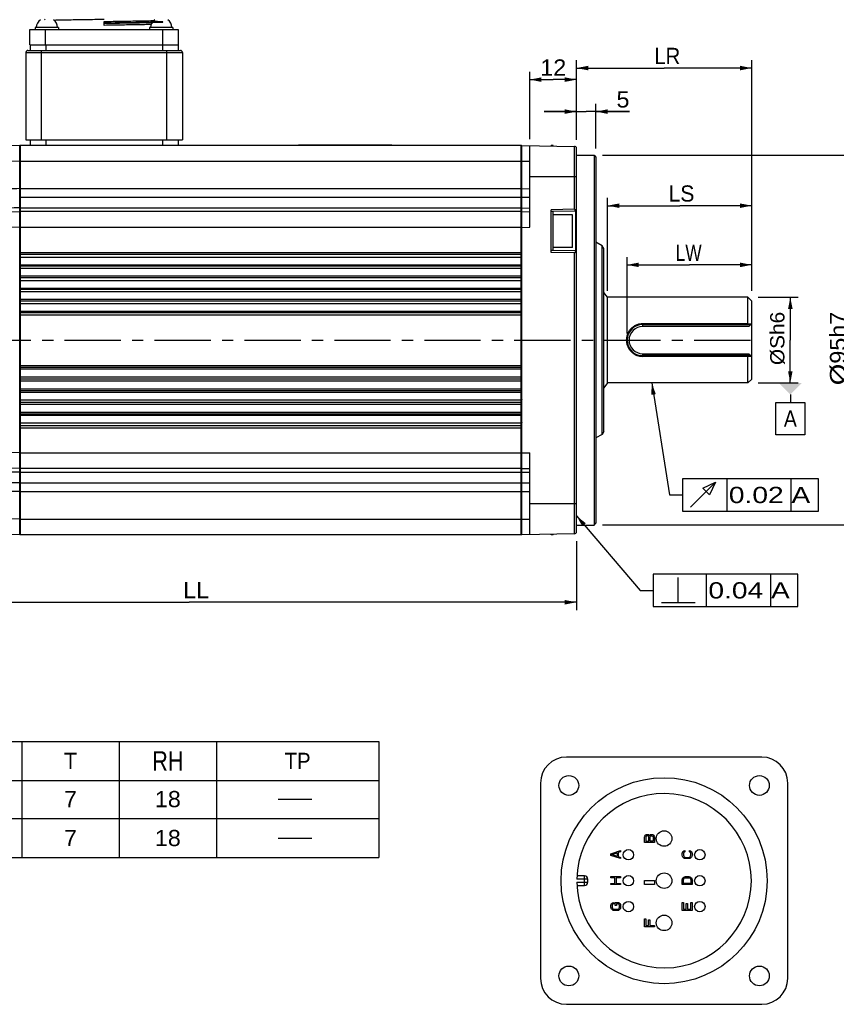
# Model space of a CAD drawing. Extents: x -86 to 544, y -113 to 333.
# Tile 16 of 26: x 168 to 294, y 101 to 253. Entities that reach past the tile are written whole.
import ezdxf
from ezdxf.enums import TextEntityAlignment as Align

# ---------------------------------------------------------------- set-up
doc = ezdxf.new("R2010")
doc.units = 0
doc.header["$LTSCALE"] = 23.1
doc.header["$MEASUREMENT"] = 0
doc.linetypes.add('CENTER', pattern=[0.6, 0.375, -0.075, 0.075, -0.075])
doc.layers.get('0').update_dxf_attribs({"linetype": 'CONTINUOUS'})
doc.layers.add('8_ALL_NOTES_BALLOONS_SYMBOLS_GT', color=7, linetype='CONTINUOUS')
doc.layers.add('DEFAULT_1', color=7, linetype='CENTER')
doc.styles.add('TEXTSTYLE_0', font='txt', dxfattribs={"width": 0.8})
doc.dimstyles.new('DIMSTYLE_3', dxfattribs={"dimtxt": 2.5, "dimasz": 0.18, "dimexe": 0.18, "dimexo": 0.0625, "dimgap": 0.09, "dimtad": 0, "dimtih": 1, "dimtoh": 1, "dimdec": 4, "dimlfac": 1.666667, "dimzin": 0, "dimdsep": 46, "dimtxsty": 'Standard', "dimcen": 0.09, "dimadec": 0, "dimazin": 0, "dimtp": 1e-05, "dimtm": 1e-05, "dimtfac": 1, "dimtdec": 4, "dimtofl": 0, "dimtmove": 0, "dimatfit": 0, "dimfxl": 0, "dimtolj": 1, "dimtzin": 0, "dimarcsym": 0})
doc.dimstyles.new('DIMSTYLE_5', dxfattribs={"dimtxt": 2.5, "dimasz": 0.18, "dimexe": 0.18, "dimexo": 0.0625, "dimgap": 0.09, "dimtad": 0, "dimtih": 1, "dimtoh": 1, "dimdec": 4, "dimlfac": 1.666667, "dimzin": 0, "dimdsep": 46, "dimtxsty": 'Standard', "dimcen": 0.09, "dimadec": 0, "dimazin": 0, "dimtp": 0.01, "dimtm": 0.01, "dimtfac": 1, "dimtdec": 4, "dimtofl": 0, "dimtmove": 0, "dimatfit": 0, "dimfxl": 0, "dimtolj": 1, "dimtzin": 0, "dimarcsym": 0})
doc.dimstyles.new('DIMSTYLE_8', dxfattribs={"dimtxt": 0.001, "dimasz": 0.18, "dimexe": 0.18, "dimexo": 0.0625, "dimgap": 0.09, "dimtad": 0, "dimtih": 1, "dimtoh": 1, "dimdec": 4, "dimlfac": 1.666667, "dimzin": 0, "dimdsep": 46, "dimtxsty": 'Standard', "dimcen": 0.09, "dimadec": 0, "dimazin": 0, "dimtp": 0.01, "dimtm": 0.01, "dimtfac": 1, "dimtdec": 4, "dimtofl": 0, "dimtmove": 0, "dimatfit": 0, "dimfxl": 0, "dimtolj": 1, "dimtzin": 0, "dimarcsym": 0})

# ---------------------------------------------------------------- blocks, each defined once
blk = doc.blocks.new('*D2')
at = {"color": 7, "linetype": 'Continuous'}
for p, q in [((253.96, 234.58), (253.96, 239.99)), ((256.96, 233.08), (256.96, 239.99)), ((253.96, 238.79), (248.96, 238.79)), ((248.96, 238.79), (255.46, 238.79)), ((262.12, 238.79), (255.46, 238.79)), ((256.96, 238.79), (262.12, 238.79))]:
    blk.add_line(p, q, dxfattribs=at)
for points in [[(252.16, 238.44), (253.96, 238.79), (252.16, 239.14)], [(258.76, 239.14), (256.96, 238.79), (258.76, 238.44)]]:
    blk.add_solid(points, dxfattribs=at)
at = {"color": 7, "linetype": 'Continuous', "style": 'TEXTSTYLE_0', "width": 1.2}
blk.add_text('5', height=2.5, dxfattribs=at).set_placement((260.12, 239.42), (262.12, 239.42), align=Align.FIT)
blk = doc.blocks.new('*D3')
at = {"color": 7, "linetype": 'Continuous'}
for p, q in [((253.96, 234.43), (253.96, 246.7)), ((280.96, 211.18), (280.96, 246.7)), ((253.96, 245.5), (267.46, 245.5)), ((280.96, 245.5), (267.46, 245.5))]:
    blk.add_line(p, q, dxfattribs=at)
for points in [[(255.76, 245.85), (253.96, 245.5), (255.76, 245.15)], [(279.16, 245.15), (280.96, 245.5), (279.16, 245.85)]]:
    blk.add_solid(points, dxfattribs=at)
at = {"color": 7, "linetype": 'Continuous', "style": 'TEXTSTYLE_0', "width": 0.96}
blk.add_text('LR', height=2.5, dxfattribs=at).set_placement((265.95, 246.12), (269.95, 246.12), align=Align.FIT)
blk = doc.blocks.new('*D4')
at = {"color": 7, "linetype": 'Continuous'}
for p, q in [((134.56, 179.31), (134.56, 161.97)), ((253.96, 172.58), (253.96, 161.97)), ((134.56, 163.17), (194.26, 163.17)), ((253.96, 163.17), (194.26, 163.17))]:
    blk.add_line(p, q, dxfattribs=at)
for points in [[(136.36, 163.52), (134.56, 163.17), (136.36, 162.82)], [(252.16, 162.82), (253.96, 163.17), (252.16, 163.52)]]:
    blk.add_solid(points, dxfattribs=at)
at = {"color": 7, "linetype": 'Continuous', "style": 'TEXTSTYLE_0', "width": 0.96}
blk.add_text('LL', height=2.5, dxfattribs=at).set_placement((193.34, 163.8), (197.34, 163.8), align=Align.FIT)
blk = doc.blocks.new('*D5')
at = {"color": 7, "linetype": 'Continuous'}
for p, q in [((261.76, 204.58), (261.76, 216.37)), ((280.96, 211.18), (280.96, 216.37)), ((261.76, 215.17), (271.36, 215.17)), ((280.96, 215.17), (271.36, 215.17))]:
    blk.add_line(p, q, dxfattribs=at)
for points in [[(263.56, 215.52), (261.76, 215.17), (263.56, 214.82)], [(279.16, 214.82), (280.96, 215.17), (279.16, 215.52)]]:
    blk.add_solid(points, dxfattribs=at)
at = {"color": 7, "linetype": 'Continuous', "style": 'TEXTSTYLE_0', "width": 0.8}
blk.add_text('LW', height=2.5, dxfattribs=at).set_placement((269.25, 215.79), (273.25, 215.79), align=Align.FIT)
blk = doc.blocks.new('*D6')
at = {"color": 7, "linetype": 'Continuous'}
for p, q in [((257.96, 232.08), (297.33, 232.08)), ((296.13, 232.08), (296.13, 203.58)), ((296.13, 175.08), (296.13, 203.58)), ((257.96, 175.08), (297.33, 175.08))]:
    blk.add_line(p, q, dxfattribs=at)
for points in [[(296.48, 230.28), (296.13, 232.08), (295.78, 230.28)], [(295.78, 176.88), (296.13, 175.08), (296.48, 176.88)]]:
    blk.add_solid(points, dxfattribs=at)
at = {"color": 7, "linetype": 'Continuous', "style": 'TEXTSTYLE_0'}
for s, width, p, p2 in [('h7', 0.96, (295.51, 203.94), (295.51, 207.94)), ('95', 0.96, (295.51, 199.94), (295.51, 203.94)), ('%%c', 2, (295.51, 196.61), (295.51, 199.94))]:
    blk.add_text(s, height=2.5, rotation=90, dxfattribs=dict(at, width=width)).set_placement(p, p2, align=Align.FIT)
blk = doc.blocks.new('*D12')
at = {"color": 7, "linetype": 'Continuous'}
for p, q in [((246.76, 234.56), (246.76, 244.92)), ((253.96, 234.43), (253.96, 244.92)), ((246.76, 243.72), (250.36, 243.72)), ((253.96, 243.72), (250.36, 243.72))]:
    blk.add_line(p, q, dxfattribs=at)
for points in [[(248.56, 244.07), (246.76, 243.72), (248.56, 243.37)], [(252.16, 243.37), (253.96, 243.72), (252.16, 244.07)]]:
    blk.add_solid(points, dxfattribs=at)
at = {"color": 7, "linetype": 'Continuous', "style": 'TEXTSTYLE_0', "width": 1.2}
blk.add_text('12', height=2.5, dxfattribs=at).set_placement((248.38, 244.34), (252.38, 244.34), align=Align.FIT)
blk = doc.blocks.new('*D13')
at = {"color": 7, "linetype": 'Continuous'}
for p, q in [((258.76, 211.18), (258.76, 225.49)), ((280.96, 211.18), (280.96, 225.49)), ((258.76, 224.29), (269.86, 224.29)), ((280.96, 224.29), (269.86, 224.29))]:
    blk.add_line(p, q, dxfattribs=at)
for points in [[(260.56, 224.64), (258.76, 224.29), (260.56, 223.94)], [(279.16, 223.94), (280.96, 224.29), (279.16, 224.64)]]:
    blk.add_solid(points, dxfattribs=at)
at = {"color": 7, "linetype": 'Continuous', "style": 'TEXTSTYLE_0', "width": 0.96}
blk.add_text('LS', height=2.5, dxfattribs=at).set_placement((268.13, 224.92), (272.13, 224.92), align=Align.FIT)
blk = doc.blocks.new('*D19')
at = {"color": 7, "linetype": 'Continuous'}
for p, q in [((281.96, 210.18), (288.11, 210.18)), ((286.91, 210.18), (286.91, 203.58)), ((286.91, 196.98), (286.91, 203.58)), ((281.96, 196.98), (288.11, 196.98))]:
    blk.add_line(p, q, dxfattribs=at)
for points in [[(287.26, 208.38), (286.91, 210.18), (286.56, 208.38)], [(286.56, 198.78), (286.91, 196.98), (287.26, 198.78)]]:
    blk.add_solid(points, dxfattribs=at)
at = {"color": 7, "linetype": 'Continuous', "style": 'TEXTSTYLE_0'}
for s, width in [('%%c', 2), ('22', 0.96)]:
    blk.add_text(s, height=0.001, rotation=90, dxfattribs=dict(at, width=width)).set_placement((286.91, 209.15), (286.91, 209.15), align=Align.FIT)

msp = doc.modelspace()

# ---------------------------------------------------------------- linework, layer by layer
at = {"color": 7, "linetype": 'Continuous'}
for p, q in [((181.167018, 252.08614), (181.167018, 252.68614)), ((169.737018, 249.05614), (169.737018, 251.45614)), ((169.737018, 251.45614), (192.597018, 251.45614)), ((170.559018, 251.75614), (170.559018, 251.45614)), ((174.159018, 251.75614), (170.559018, 251.75614)), ((172.137018, 249.05614), (172.137018, 251.45614)), ((174.159018, 251.75614), (174.159018, 251.45614)), ((188.175018, 251.75614), (188.175018, 251.45614)), ((191.775018, 251.75614), (188.175018, 251.75614)), ((190.197018, 249.05614), (190.197018, 251.45614)), ((191.775018, 251.75614), (191.775018, 251.45614)), ((192.597018, 251.45614), (192.597018, 249.05614)), ((169.737018, 249.05614), (192.597018, 249.05614)), ((169.767018, 249.05614), (169.767018, 248.21614)), ((172.167018, 249.05614), (172.167018, 248.21614)), ((190.167018, 249.05614), (190.167018, 248.21614)), ((192.567018, 249.05614), (192.567018, 248.21614)), ((169.107018, 247.91614), (169.107018, 234.41614)), ((169.107018, 247.91614), (193.227018, 247.91614)), ((169.407018, 248.21614), (192.927018, 248.21614)), ((171.507018, 234.41614), (171.507018, 248.21614)), ((190.827018, 234.41614), (190.827018, 248.21614)), ((193.227018, 247.91614), (193.227018, 234.41614)), ((169.107018, 234.41614), (193.227018, 234.41614)), ((169.767018, 234.41614), (169.767018, 233.57614)), ((172.167018, 234.41614), (172.167018, 233.57614)), ((190.167018, 234.41614), (190.167018, 233.57614)), ((192.567018, 234.41614), (192.567018, 233.57614)), ((168.159018, 233.57614), (163.053782, 233.487027)), ((168.159018, 173.57614), (168.159018, 233.57614)), ((168.279018, 173.57614), (168.279018, 233.57614)), ((245.439018, 233.57614), (168.279018, 233.57614)), ((211.119018, 233.63614), (211.119018, 233.57614)), ((225.519018, 233.63614), (211.119018, 233.63614)), ((225.519018, 233.63614), (225.519018, 233.57614)), ((245.439018, 173.57614), (245.439018, 233.57614)), ((245.559018, 233.57614), (253.664253, 233.434662)), ((245.559018, 173.57614), (245.559018, 233.57614)), ((246.759018, 220.975043), (246.759018, 233.555194)), ((250.359018, 233.57614), (250.059018, 233.57614)), ((250.059018, 233.497592), (250.059018, 233.57614)), ((250.359018, 233.492355), (250.359018, 233.57614)), ((253.664253, 223.739024), (253.664253, 233.434662)), ((253.959018, 174.017571), (253.959018, 233.134708)), ((168.159018, 231.176505), (163.053782, 231.087393)), ((168.159018, 231.17614), (245.559018, 231.17614)), ((245.559018, 231.175043), (246.759018, 231.154097)), ((253.959018, 232.07614), (256.659018, 232.07614)), ((256.659018, 232.07614), (256.959018, 231.77614)), ((256.659018, 232.07614), (256.659018, 175.07614)), ((256.959018, 231.775809), (256.959018, 175.37647)), ((246.759018, 228.77614), (253.959018, 228.77614)), ((168.159018, 226.91452), (245.559018, 226.91452)), ((245.559018, 226.905244), (246.759018, 226.9144)), ((168.279018, 225.59348), (245.439018, 225.59348)), ((245.559018, 225.584048), (246.759018, 225.593556)), ((163.053782, 223.287027), (168.159018, 223.37614)), ((168.219018, 223.942578), (168.279018, 223.953498)), ((168.279018, 223.953498), (245.439018, 223.953498)), ((245.439018, 223.37614), (168.279018, 223.37614)), ((245.499018, 223.942578), (245.439018, 223.953498)), ((245.559018, 223.93285), (246.759018, 223.953415)), ((245.559018, 223.355194), (246.759018, 223.37614)), ((253.664253, 223.739024), (250.059018, 223.676094)), ((250.059018, 217.076185), (250.059018, 223.676094)), ((253.841112, 223.442156), (250.059018, 223.37614)), ((250.359018, 223.37614), (250.059018, 223.37614)), ((250.359018, 217.37614), (250.359018, 223.37614)), ((253.841112, 217.310123), (253.841112, 223.442156)), ((253.359018, 222.89614), (250.359018, 222.89614)), ((253.359018, 217.856184), (253.359018, 222.896096)), ((168.159018, 220.976505), (166.353782, 220.944995)), ((168.159018, 220.97614), (245.559018, 220.97614)), ((245.559018, 220.954097), (246.759018, 220.975043)), ((257.898545, 218.124981), (256.959018, 218.661854)), ((168.159018, 217.07614), (245.559018, 217.07614)), ((250.359018, 217.37614), (250.059018, 217.37614)), ((253.841112, 217.310123), (250.059018, 217.37614)), ((253.664253, 217.013256), (250.059018, 217.076185)), ((253.359018, 217.85614), (250.359018, 217.85614)), ((253.664253, 173.717617), (253.664253, 217.013256)), ((258.159018, 217.67614), (257.898545, 218.124981)), ((257.898545, 189.027298), (257.898545, 218.124981)), ((258.159018, 189.476524), (258.159018, 217.675755)), ((245.439018, 216.77614), (168.279018, 216.77614)), ((168.279018, 216.34714), (245.439018, 216.34714)), ((168.159018, 214.67614), (245.559018, 214.67614)), ((168.279018, 215.15914), (245.439018, 215.15914)), ((245.439018, 214.97614), (168.279018, 214.97614)), ((168.159018, 213.47614), (245.559018, 213.47614)), ((245.439018, 213.17614), (168.279018, 213.17614)), ((168.279018, 212.78314), (245.439018, 212.78314)), ((168.159018, 211.07614), (245.559018, 211.07614)), ((168.279018, 211.59514), (245.439018, 211.59514)), ((245.439018, 211.37614), (168.279018, 211.37614)), ((168.159018, 209.87614), (245.559018, 209.87614)), ((245.439018, 209.57614), (168.279018, 209.57614)), ((258.759018, 210.17614), (258.159018, 210.92614)), ((280.359018, 210.17614), (258.759018, 210.17614)), ((258.759018, 196.97614), (258.759018, 210.17614)), ((280.959018, 209.57614), (280.359018, 210.17614)), ((280.359018, 206.087116), (280.359018, 210.17614)), ((280.959018, 197.576149), (280.959018, 209.576131)), ((168.279018, 209.21914), (245.439018, 209.21914)), ((168.279018, 208.03114), (245.439018, 208.03114)), ((168.159018, 207.47614), (245.559018, 207.47614)), ((245.439018, 207.77614), (168.279018, 207.77614)), ((280.359018, 206.087116), (264.159018, 206.087116)), ((264.159018, 205.67614), (264.159018, 206.087116)), ((264.159018, 205.97614), (280.839018, 205.97614)), ((280.539018, 205.67614), (264.159018, 205.67614)), ((280.30671, 205.97614), (280.359018, 206.087116)), ((280.539018, 205.67614), (280.959018, 206.09614)), ((264.159018, 201.47614), (280.539018, 201.47614)), ((264.159018, 201.065164), (264.159018, 201.47614)), ((280.839018, 201.17614), (264.159018, 201.17614)), ((280.359018, 201.065164), (264.159018, 201.065164)), ((280.30671, 201.17614), (280.359018, 201.065164)), ((280.359018, 196.97614), (280.359018, 201.065164)), ((280.539018, 201.47614), (280.959018, 201.05614)), ((168.159018, 199.67614), (245.559018, 199.67614)), ((245.439018, 199.37614), (168.279018, 199.37614)), ((168.279018, 199.12114), (245.439018, 199.12114)), ((168.159018, 197.27614), (245.559018, 197.27614)), ((168.279018, 197.93314), (245.439018, 197.93314)), ((245.439018, 197.57614), (168.279018, 197.57614)), ((280.959018, 197.57614), (280.359018, 196.97614)), ((168.159018, 196.07614), (245.559018, 196.07614)), ((245.439018, 195.77614), (168.279018, 195.77614)), ((258.759018, 196.97614), (258.159018, 196.22614)), ((280.359018, 196.97614), (258.759018, 196.97614)), ((168.279018, 195.55714), (245.439018, 195.55714)), ((168.279018, 194.36914), (245.439018, 194.36914)), ((286.912632, 195.17614), (286.912632, 193.97614)), ((168.159018, 193.67614), (245.559018, 193.67614)), ((245.439018, 193.97614), (168.279018, 193.97614)), ((284.662632, 193.97614), (289.162632, 193.97614)), ((284.662632, 188.97614), (284.662632, 193.97614)), ((289.162632, 193.97614), (289.162632, 188.97614)), ((168.159018, 192.47614), (245.559018, 192.47614)), ((245.439018, 192.17614), (168.279018, 192.17614)), ((168.279018, 191.99314), (245.439018, 191.99314)), ((168.159018, 190.07614), (245.559018, 190.07614)), ((168.279018, 190.80514), (245.439018, 190.80514)), ((245.439018, 190.37614), (168.279018, 190.37614)), ((257.898545, 189.027298), (256.959018, 188.490425)), ((258.159018, 189.47614), (257.898545, 189.027298)), ((289.162632, 188.97614), (284.662632, 188.97614)), ((168.159018, 186.175774), (163.053782, 186.264886)), ((168.159018, 186.17614), (245.559018, 186.17614)), ((245.559018, 186.198182), (246.759018, 186.177236)), ((246.759018, 173.597086), (246.759018, 186.177236)), ((168.159018, 183.77614), (163.053782, 183.865252)), ((245.439018, 183.77614), (168.279018, 183.77614)), ((245.559018, 183.797086), (246.759018, 183.77614)), ((168.279018, 183.198781), (245.439018, 183.198781)), ((245.559018, 183.21943), (246.759018, 183.198864)), ((168.219018, 181.570599), (168.279018, 181.5588)), ((168.279018, 181.5588), (245.439018, 181.5588)), ((245.499018, 181.570599), (245.439018, 181.5588)), ((245.559018, 181.568231), (246.759018, 181.558723)), ((168.159018, 180.237759), (245.559018, 180.237759)), ((245.559018, 180.247035), (246.759018, 180.237879)), ((246.759018, 178.37614), (253.959018, 178.37614)), ((168.159018, 175.975774), (166.353782, 176.007285)), ((168.159018, 175.97614), (245.559018, 175.97614)), ((245.559018, 175.977236), (246.759018, 175.998182)), ((253.959018, 175.07614), (256.659018, 175.07614)), ((256.659018, 175.07614), (256.959018, 175.37614)), ((168.159018, 173.57614), (163.053782, 173.665252)), ((245.439018, 173.57614), (168.279018, 173.57614)), ((253.664253, 173.717617), (245.559018, 173.57614)), ((250.059018, 173.57614), (250.059018, 173.654687)), ((250.359018, 173.57614), (250.059018, 173.57614)), ((250.359018, 173.57614), (250.359018, 173.659924)), ((18.487863, 141.716957), (223.487863, 141.716957)), ((168.487863, 141.716957), (168.487863, 123.83501)), ((183.487863, 141.716957), (183.487863, 123.83501)), ((198.487863, 141.716957), (198.487863, 123.83501)), ((223.487863, 141.716957), (223.487863, 123.83501)), ((282.512325, 139.305539), (252.412325, 139.305539)), ((18.487863, 135.716957), (223.487863, 135.716957)), ((248.412325, 135.305539), (248.412325, 105.205539)), ((286.512325, 105.205539), (286.512325, 135.305539)), ((207.967035, 132.835008), (213.175366, 132.835008)), ((18.487863, 129.83501), (223.487863, 129.83501)), ((207.967035, 126.835012), (213.175366, 126.835012)), ((264.462325, 126.955539), (264.49424, 127.122206)), ((264.462325, 126.155539), (264.462325, 126.955539)), ((265.962325, 126.155539), (264.462325, 126.155539)), ((264.49424, 127.122206), (264.589985, 127.255539)), ((264.589985, 127.255539), (264.717644, 127.355539)), ((264.685729, 127.088873), (264.653814, 126.988873)), ((264.653814, 126.988873), (264.653814, 126.355539)), ((264.653814, 126.355539), (265.100623, 126.355539)), ((264.749559, 127.155539), (264.685729, 127.088873)), ((264.717644, 127.355539), (264.813389, 127.388873)), ((264.845304, 127.188873), (264.749559, 127.155539)), ((264.813389, 127.388873), (264.941048, 127.388873)), ((264.909134, 127.188873), (264.845304, 127.188873)), ((265.004878, 127.155539), (264.909134, 127.188873)), ((264.941048, 127.388873), (265.036793, 127.355539)), ((265.068708, 127.088873), (265.004878, 127.155539)), ((265.036793, 127.355539), (265.164453, 127.255539)), ((265.100623, 126.988873), (265.068708, 127.088873)), ((265.100623, 126.355539), (265.100623, 126.988873)), ((265.164453, 127.255539), (265.196368, 127.188873)), ((265.196368, 127.188873), (265.228282, 127.255539)), ((265.228282, 127.255539), (265.355942, 127.355539)), ((265.292112, 126.988873), (265.324027, 127.088873)), ((265.292112, 126.355539), (265.292112, 126.988873)), ((265.770836, 126.355539), (265.292112, 126.355539)), ((265.324027, 127.088873), (265.387857, 127.155539)), ((265.355942, 127.355539), (265.451687, 127.388873)), ((265.387857, 127.155539), (265.483602, 127.188873)), ((265.451687, 127.388873), (265.611261, 127.388873)), ((265.483602, 127.188873), (265.579346, 127.188873)), ((265.579346, 127.188873), (265.675091, 127.155539)), ((265.611261, 127.388873), (265.707006, 127.355539)), ((265.675091, 127.155539), (265.738921, 127.088873)), ((265.707006, 127.355539), (265.834665, 127.255539)), ((265.738921, 127.088873), (265.770836, 126.988873)), ((265.770836, 126.988873), (265.770836, 126.355539)), ((265.834665, 127.255539), (265.93041, 127.122206)), ((265.93041, 127.122206), (265.962325, 126.955539)), ((265.962325, 126.955539), (265.962325, 126.155539)), ((259.262325, 124.405539), (260.762325, 124.905539)), ((259.389985, 124.280539), (260.251687, 124.561789)), ((260.251687, 124.561789), (260.251687, 123.999289)), ((260.762325, 124.718039), (260.379346, 124.593039)), ((260.379346, 124.593039), (260.379346, 123.968039)), ((260.762325, 124.905539), (260.762325, 124.718039)), ((270.262325, 124.453412), (270.29424, 124.612986)), ((270.262325, 124.166178), (270.262325, 124.453412)), ((270.29424, 124.612986), (270.35807, 124.740646)), ((270.35807, 124.740646), (270.485729, 124.868305)), ((270.485729, 124.581071), (270.453814, 124.453412)), ((270.453814, 124.453412), (270.453814, 124.166178)), ((270.485729, 124.868305), (270.645304, 124.90022)), ((270.549559, 124.676816), (270.485729, 124.581071)), ((270.645304, 124.708731), (270.549559, 124.676816)), ((270.645304, 124.90022), (270.645304, 124.708731)), ((271.379346, 124.708731), (271.379346, 124.90022)), ((271.379346, 124.90022), (271.538921, 124.868305)), ((271.475091, 124.676816), (271.379346, 124.708731)), ((271.538921, 124.581071), (271.475091, 124.676816)), ((271.538921, 124.868305), (271.66658, 124.740646)), ((271.570836, 124.453412), (271.538921, 124.581071)), ((271.570836, 124.166178), (271.570836, 124.453412)), ((271.66658, 124.740646), (271.73041, 124.612986)), ((271.73041, 124.612986), (271.762325, 124.453412)), ((271.762325, 124.453412), (271.762325, 124.166178)), ((18.487863, 123.83501), (223.487863, 123.83501)), ((259.262325, 124.155539), (259.262325, 124.405539)), ((260.762325, 123.655539), (259.262325, 124.155539)), ((260.251687, 123.999289), (259.389985, 124.280539)), ((260.379346, 123.968039), (260.762325, 123.843039)), ((260.762325, 123.843039), (260.762325, 123.655539)), ((270.29424, 124.006603), (270.262325, 124.166178)), ((270.35807, 123.878944), (270.29424, 124.006603)), ((270.485729, 123.751284), (270.35807, 123.878944)), ((270.453814, 124.166178), (270.485729, 124.038518)), ((270.485729, 124.038518), (270.549559, 123.942773)), ((270.613389, 123.687454), (270.485729, 123.751284)), ((270.549559, 123.942773), (270.645304, 123.878944)), ((270.772963, 123.655539), (270.613389, 123.687454)), ((270.645304, 123.878944), (270.772963, 123.847029)), ((270.772963, 123.847029), (271.251687, 123.847029)), ((271.251687, 123.655539), (270.772963, 123.655539)), ((271.251687, 123.847029), (271.379346, 123.878944)), ((271.411261, 123.687454), (271.251687, 123.655539)), ((271.379346, 123.878944), (271.475091, 123.942773)), ((271.538921, 123.751284), (271.411261, 123.687454)), ((271.475091, 123.942773), (271.538921, 124.038518)), ((271.538921, 124.038518), (271.570836, 124.166178)), ((271.66658, 123.878944), (271.538921, 123.751284)), ((271.73041, 124.006603), (271.66658, 123.878944)), ((271.762325, 124.166178), (271.73041, 124.006603)), ((255.687325, 120.505539), (254.02465, 120.505539)), ((254.02465, 120.005539), (255.687325, 120.005539)), ((255.187325, 121.005539), (254.043268, 121.005539)), ((255.187325, 119.505539), (255.187325, 121.005539)), ((255.687325, 120.005539), (255.687325, 120.505539)), ((259.262325, 120.718039), (259.262325, 120.905539)), ((259.262325, 120.905539), (260.762325, 120.905539)), ((259.868708, 120.718039), (259.262325, 120.718039)), ((259.868708, 119.843039), (259.868708, 120.718039)), ((260.060197, 120.718039), (260.060197, 119.843039)), ((260.762325, 120.718039), (260.060197, 120.718039)), ((260.762325, 120.905539), (260.762325, 120.718039)), ((264.462325, 119.655539), (264.462325, 120.298397)), ((264.462325, 120.298397), (265.962325, 120.298397)), ((265.962325, 120.298397), (265.962325, 119.655539)), ((270.262325, 120.405539), (270.29424, 120.561789)), ((270.262325, 119.655539), (270.262325, 120.405539)), ((270.29424, 120.561789), (270.35807, 120.686789)), ((270.35807, 120.686789), (270.485729, 120.811789)), ((270.453814, 120.405539), (270.485729, 120.530539)), ((270.453814, 119.843039), (270.453814, 120.405539)), ((270.485729, 120.811789), (270.613389, 120.874289)), ((270.485729, 120.530539), (270.549559, 120.624289)), ((270.549559, 120.624289), (270.645304, 120.686789)), ((270.613389, 120.874289), (270.772963, 120.905539)), ((270.645304, 120.686789), (270.772963, 120.718039)), ((270.772963, 120.905539), (271.251687, 120.905539)), ((270.772963, 120.718039), (271.251687, 120.718039)), ((271.251687, 120.905539), (271.411261, 120.874289)), ((271.251687, 120.718039), (271.379346, 120.686789)), ((271.379346, 120.686789), (271.475091, 120.624289)), ((271.411261, 120.874289), (271.538921, 120.811789)), ((271.475091, 120.624289), (271.538921, 120.530539)), ((271.538921, 120.811789), (271.66658, 120.686789)), ((271.538921, 120.530539), (271.570836, 120.405539)), ((271.570836, 120.405539), (271.570836, 119.843039)), ((271.66658, 120.686789), (271.73041, 120.561789)), ((271.73041, 120.561789), (271.762325, 120.405539)), ((271.762325, 120.405539), (271.762325, 119.655539)), ((254.043268, 119.505539), (255.187325, 119.505539)), ((259.262325, 119.655539), (259.262325, 119.843039)), ((259.262325, 119.843039), (259.868708, 119.843039)), ((260.762325, 119.655539), (259.262325, 119.655539)), ((260.060197, 119.843039), (260.762325, 119.843039)), ((260.762325, 119.843039), (260.762325, 119.655539)), ((265.962325, 119.655539), (264.462325, 119.655539)), ((271.762325, 119.655539), (270.262325, 119.655539)), ((271.570836, 119.843039), (270.453814, 119.843039)), ((259.35807, 116.740646), (259.485729, 116.868305)), ((259.485729, 116.868305), (259.645304, 116.90022)), ((259.645304, 116.90022), (259.645304, 116.708731)), ((259.932538, 116.421497), (259.932538, 116.90022)), ((259.932538, 116.90022), (260.411261, 116.90022)), ((260.411261, 116.90022), (260.538921, 116.868305)), ((260.538921, 116.868305), (260.66658, 116.740646)), ((270.262325, 116.882812), (270.453814, 116.882812)), ((270.262325, 115.655539), (270.262325, 116.882812)), ((270.453814, 116.882812), (270.453814, 115.860085)), ((271.570836, 116.882812), (271.762325, 116.882812)), ((271.570836, 115.860085), (271.570836, 116.882812)), ((271.762325, 116.882812), (271.762325, 115.655539)), ((259.262325, 116.453412), (259.29424, 116.612986)), ((259.262325, 116.166178), (259.262325, 116.453412)), ((259.29424, 116.006603), (259.262325, 116.166178)), ((259.29424, 116.612986), (259.35807, 116.740646)), ((259.35807, 115.878944), (259.29424, 116.006603)), ((259.485729, 115.751284), (259.35807, 115.878944)), ((259.485729, 116.581071), (259.453814, 116.453412)), ((259.453814, 116.453412), (259.453814, 116.166178)), ((259.453814, 116.166178), (259.485729, 116.038518)), ((259.549559, 116.676816), (259.485729, 116.581071)), ((259.485729, 116.038518), (259.549559, 115.942773)), ((259.613389, 115.687454), (259.485729, 115.751284)), ((259.645304, 116.708731), (259.549559, 116.676816)), ((259.549559, 115.942773), (259.645304, 115.878944)), ((259.772963, 115.655539), (259.613389, 115.687454)), ((259.645304, 115.878944), (259.772963, 115.847029)), ((259.772963, 115.847029), (260.251687, 115.847029)), ((260.251687, 115.655539), (259.772963, 115.655539)), ((260.124027, 116.421497), (259.932538, 116.421497)), ((260.124027, 116.708731), (260.124027, 116.421497)), ((260.379346, 116.708731), (260.124027, 116.708731)), ((260.251687, 115.847029), (260.379346, 115.878944)), ((260.411261, 115.687454), (260.251687, 115.655539)), ((260.475091, 116.676816), (260.379346, 116.708731)), ((260.379346, 115.878944), (260.475091, 115.942773)), ((260.538921, 115.751284), (260.411261, 115.687454)), ((260.538921, 116.581071), (260.475091, 116.676816)), ((260.475091, 115.942773), (260.538921, 116.038518)), ((260.570836, 116.453412), (260.538921, 116.581071)), ((260.538921, 116.038518), (260.570836, 116.166178)), ((260.66658, 115.878944), (260.538921, 115.751284)), ((260.570836, 116.166178), (260.570836, 116.453412)), ((260.66658, 116.740646), (260.73041, 116.612986)), ((260.73041, 116.006603), (260.66658, 115.878944)), ((260.73041, 116.612986), (260.762325, 116.453412)), ((260.762325, 116.166178), (260.73041, 116.006603)), ((260.762325, 116.453412), (260.762325, 116.166178)), ((271.762325, 115.655539), (270.262325, 115.655539)), ((270.453814, 115.860085), (270.868708, 115.860085)), ((270.868708, 116.746449), (271.060197, 116.746449)), ((270.868708, 115.860085), (270.868708, 116.746449)), ((271.060197, 116.746449), (271.060197, 115.860085)), ((271.060197, 115.860085), (271.570836, 115.860085)), ((264.462325, 114.382812), (264.653814, 114.382812)), ((264.462325, 113.155539), (264.462325, 114.382812)), ((264.653814, 114.382812), (264.653814, 113.360085)), ((265.068708, 114.246449), (265.260197, 114.246449)), ((265.068708, 113.360085), (265.068708, 114.246449)), ((265.260197, 114.246449), (265.260197, 113.360085)), ((265.962325, 113.155539), (264.462325, 113.155539)), ((264.653814, 113.360085), (265.068708, 113.360085)), ((265.260197, 113.360085), (265.962325, 113.360085)), ((265.962325, 113.360085), (265.962325, 113.155539)), ((252.412325, 101.205539), (282.512325, 101.205539))]:
    msp.add_line(p, q, dxfattribs=at)
for points in [[(168.279018, 225.59348), (168.219018, 225.581681), (168.175095, 225.549445)], [(245.439018, 225.59348), (245.499018, 225.581681), (245.542941, 225.549445)], [(168.159018, 223.871989), (168.175095, 223.912743), (168.219018, 223.942578)], [(245.559018, 223.871989), (245.542941, 223.912743), (245.499018, 223.942578)], [(168.159018, 216.29554), (168.175095, 216.32134), (168.219018, 216.340227), (168.279018, 216.34714)], [(245.439018, 216.34714), (245.499018, 216.340227), (245.542941, 216.32134), (245.559018, 216.29554)], [(168.279018, 215.15914), (168.219018, 215.15287), (168.175095, 215.13574), (168.159018, 215.11234)], [(245.559018, 215.11234), (245.542941, 215.13574), (245.499018, 215.15287), (245.439018, 215.15914)], [(168.159018, 212.74594), (168.175095, 212.76454), (168.219018, 212.778156), (168.279018, 212.78314)], [(245.439018, 212.78314), (245.499018, 212.778156), (245.542941, 212.76454), (245.559018, 212.74594)], [(168.279018, 211.59514), (168.219018, 211.590799), (168.175095, 211.57894), (168.159018, 211.56274)], [(245.559018, 211.56274), (245.542941, 211.57894), (245.499018, 211.590799), (245.439018, 211.59514)], [(168.159018, 209.19634), (168.175095, 209.20774), (168.219018, 209.216085), (168.279018, 209.21914)], [(168.279018, 208.03114), (168.219018, 208.028728), (168.175095, 208.02214), (168.159018, 208.01314)], [(245.439018, 209.21914), (245.499018, 209.216085), (245.542941, 209.20774), (245.559018, 209.19634)], [(245.559018, 208.01314), (245.542941, 208.02214), (245.499018, 208.028728), (245.439018, 208.03114)], [(168.159018, 199.13914), (168.175095, 199.13014), (168.219018, 199.123551), (168.279018, 199.12114)], [(245.559018, 199.13914), (245.542941, 199.13014), (245.499018, 199.123551), (245.439018, 199.12114)], [(168.279018, 197.93314), (168.219018, 197.936194), (168.175095, 197.94454), (168.159018, 197.95594)], [(245.439018, 197.93314), (245.499018, 197.936194), (245.542941, 197.94454), (245.559018, 197.95594)], [(168.159018, 195.58954), (168.175095, 195.57334), (168.219018, 195.56148), (168.279018, 195.55714)], [(168.279018, 194.36914), (168.219018, 194.374124), (168.175095, 194.38774), (168.159018, 194.40634)], [(245.439018, 195.55714), (245.499018, 195.56148), (245.542941, 195.57334), (245.559018, 195.58954)], [(245.559018, 194.40634), (245.542941, 194.38774), (245.499018, 194.374124), (245.439018, 194.36914)], [(168.159018, 192.03994), (168.175095, 192.01654), (168.219018, 191.99941), (168.279018, 191.99314)], [(245.439018, 191.99314), (245.499018, 191.99941), (245.542941, 192.01654), (245.559018, 192.03994)], [(168.279018, 190.80514), (168.219018, 190.812053), (168.175095, 190.83094), (168.159018, 190.85674)], [(245.559018, 190.85674), (245.542941, 190.83094), (245.499018, 190.812053), (245.439018, 190.80514)], [(168.279018, 183.198781), (168.219018, 183.209701), (168.175095, 183.239536)], [(245.439018, 183.198781), (245.499018, 183.209701), (245.542941, 183.239536)], [(168.159018, 181.646869), (168.175095, 181.602834), (168.219018, 181.570599)], [(245.559018, 181.646869), (245.542941, 181.602834), (245.499018, 181.570599)]]:
    msp.add_lwpolyline(points, dxfattribs=at)
for centre, radius in [((252.782325, 134.935539), 1.525), ((267.462325, 120.255539), 15.875), ((282.142325, 134.935539), 1.525), ((267.462325, 126.755539), 1.2), ((261.962325, 124.255539), 0.8), ((272.962325, 124.255539), 0.8), ((267.462325, 120.255539), 1.2), ((261.962325, 120.255539), 0.8), ((272.962325, 120.255539), 0.8), ((261.962325, 116.255539), 0.8), ((272.962325, 116.255539), 0.8), ((267.462325, 113.755539), 1.2), ((252.782325, 105.575539), 1.525), ((282.142325, 105.575539), 1.525)]:
    msp.add_circle(centre, radius, dxfattribs=at)
for centre, radius, start, end in [((172.208397, 251.712981), 1.5, 124.02717115, 178.35124136), ((172.509639, 251.712981), 1.5, 1.64875864, 55.97282885), ((189.824397, 251.712981), 1.5, 124.02717115, 178.35124136), ((190.125639, 251.712981), 1.5, 1.64875864, 55.97282885), ((169.407018, 247.91614), 0.3, 90, 180), ((192.927018, 247.91614), 0.3, 0, 90), ((168.279018, 233.45614), 0.12, 90, 180), ((245.439018, 233.45614), 0.12, 30, 90), ((253.659018, 233.134708), 0.3, 0, 89), ((168.279018, 223.25614), 0.12, 90, 180), ((245.439018, 223.25614), 0.12, 0, 90), ((253.839018, 223.562138), 0.12, 271, 360), ((253.839018, 217.190141), 0.12, 0, 89), ((168.279018, 216.89614), 0.12, 180, 270), ((245.439018, 216.89614), 0.12, 270, 360), ((168.279018, 214.85614), 0.12, 90, 180), ((245.439018, 214.85614), 0.12, 0, 90), ((168.279018, 213.29614), 0.12, 180, 270), ((245.439018, 213.29614), 0.12, 270, 360), ((168.279018, 211.25614), 0.12, 90, 180), ((245.439018, 211.25614), 0.12, 0, 90), ((168.279018, 209.69614), 0.12, 180, 270), ((245.439018, 209.69614), 0.12, 270, 360), ((168.279018, 207.65614), 0.12, 90, 180), ((245.439018, 207.65614), 0.12, 0, 90), ((264.159018, 203.57614), 2.4, 90, 270), ((264.159018, 203.57614), 2.1, 90, 270), ((168.279018, 199.49614), 0.12, 180, 270), ((245.439018, 199.49614), 0.12, 270, 360), ((168.279018, 197.45614), 0.12, 90, 180), ((245.439018, 197.45614), 0.12, 0, 90), ((168.279018, 195.89614), 0.12, 180, 270), ((245.439018, 195.89614), 0.12, 270, 360), ((168.279018, 193.85614), 0.12, 90, 180), ((245.439018, 193.85614), 0.12, 0, 90), ((168.279018, 192.29614), 0.12, 180, 270), ((245.439018, 192.29614), 0.12, 270, 360), ((168.279018, 190.25614), 0.12, 90, 180), ((245.439018, 190.25614), 0.12, 0, 90), ((168.279018, 183.89614), 0.12, 210, 270), ((245.439018, 183.89614), 0.12, 270, 330), ((168.279018, 173.69614), 0.12, 210, 270), ((245.439018, 173.69614), 0.12, 270, 330), ((253.659018, 174.017571), 0.3, 271, 360), ((252.412325, 135.305539), 4, 90, 180), ((282.512325, 135.305539), 4, 0, 90), ((267.462325, 120.255539), 13.44, 181.06583118, 178.93416882), ((255.187325, 120.505539), 0.5, 0, 90), ((255.187325, 120.005539), 0.5, 270, 360), ((252.412325, 105.205539), 4, 180, 270), ((282.512325, 105.205539), 4, 270, 360)]:
    msp.add_arc(centre, radius, start, end, dxfattribs=at)
for points in [[(172.083349, 253.017897), (171.976421, 252.95614)], [(181.167018, 252.986139), (179.749232, 252.964739), (178.362297, 252.943327), (177.039364, 252.921938), (175.806447, 252.900517), (174.697327, 252.87918), (173.728194, 252.857763), (173.476753, 252.849089)], [(181.167018, 252.68614), (182.585692, 252.707554), (183.973442, 252.728979), (185.297094, 252.750381), (186.530596, 252.771817), (187.644127, 252.793251), (188.619994, 252.814857), (188.819829, 252.82173)], [(188.590085, 252.731224), (188.876191, 252.724795), (189.508519, 252.703056), (189.949082, 252.681317), (190.187752, 252.659578), (190.219041, 252.637839), (190.04223, 252.6161), (189.661384, 252.594361), (189.085258, 252.572621), (188.327097, 252.550882), (187.404331, 252.529143), (186.338173, 252.507404), (185.153133, 252.485665), (183.876456, 252.463926), (182.53749, 252.442187), (181.167018, 252.420447)], [(188.551589, 252.663657), (188.876191, 252.65618), (189.508519, 252.634441), (189.949082, 252.612701), (190.187752, 252.590962), (190.219041, 252.569223), (190.04223, 252.547484), (189.661384, 252.525745), (189.085258, 252.504006), (188.327097, 252.482267), (187.404331, 252.460528), (186.338173, 252.438788), (185.153133, 252.417049), (183.876456, 252.39531), (182.53749, 252.373571), (181.167018, 252.351832)], [(188.415887, 252.208927), (187.644127, 252.193251), (186.530596, 252.171817), (185.297094, 252.150381), (183.973442, 252.128979), (182.585692, 252.107554), (181.167018, 252.08614)], [(168.159018, 226.9144), (166.456444, 226.901408), (164.754699, 226.888415), (163.053782, 226.875421)], [(168.159018, 223.953415), (166.455956, 223.924228), (164.754211, 223.895065), (163.053782, 223.865925)], [(253.959018, 223.562165), (253.940467, 223.574169), (253.8828, 223.609154), (253.786778, 223.666498), (253.664253, 223.739024)], [(253.841644, 223.442166), (253.830473, 223.462567), (253.796086, 223.521333), (253.73838, 223.617408), (253.664253, 223.739024)], [(253.841641, 217.310114), (253.830598, 217.28993), (253.796245, 217.231218), (253.738443, 217.134975), (253.664253, 217.013256)], [(253.959018, 217.190115), (253.940256, 217.177979), (253.882531, 217.142965), (253.786674, 217.08572), (253.664253, 217.013256)], [(264.159018, 206.087116), (263.644618, 206.034658), (263.146036, 205.87679), (262.683859, 205.614659), (262.28368, 205.256983), (261.96949, 204.82278), (261.757827, 204.340657), (261.652207, 203.833661), (261.652203, 203.318661), (261.757821, 202.811641), (261.969482, 202.329513), (262.283666, 201.895311), (262.68384, 201.537634), (263.146009, 201.275501), (263.64459, 201.117627), (264.159018, 201.065164)], [(280.359018, 206.091699), (280.42736, 206.091604)], [(280.42736, 206.091604), (280.495288, 206.091507), (280.5628, 206.091407)], [(280.5628, 206.091407), (280.629895, 206.091305), (280.696571, 206.091199), (280.762822, 206.091091), (280.828648, 206.09098), (280.894047, 206.090866), (280.959018, 206.090749)], [(280.562864, 201.060872), (280.495338, 201.060772), (280.427389, 201.060675), (280.359018, 201.06058)], [(280.959018, 201.06153), (280.894075, 201.061413), (280.828697, 201.061299), (280.762886, 201.061188), (280.696642, 201.06108), (280.629966, 201.060975), (280.562864, 201.060872)], [(168.159018, 183.198864), (166.455956, 183.228051), (164.754211, 183.257214), (163.053782, 183.286354)], [(168.159018, 181.558723), (166.455956, 181.572218), (164.754211, 181.585711), (163.053782, 181.599202)], [(168.159018, 180.237879), (166.456444, 180.250871), (164.754699, 180.263864), (163.053782, 180.276858)]]:
    msp.add_spline(points, degree=3, dxfattribs=at)
msp.add_solid([(285.112632, 196.97614), (288.712632, 196.97614), (286.912632, 195.17614)], dxfattribs=at)
at = {"layer": '8_ALL_NOTES_BALLOONS_SYMBOLS_GT', "color": 7, "linetype": 'Continuous'}
for p, q in [((265.552555, 196.97614), (268.295244, 179.705894)), ((291.232745, 182.205894), (270.295244, 182.205894)), ((270.295244, 182.205894), (270.295244, 177.205894)), ((277.170244, 177.205894), (277.170244, 182.205894)), ((287.045244, 177.205894), (287.045244, 182.205894)), ((291.232745, 177.205894), (291.232745, 182.205894)), ((268.295244, 179.705894), (270.295244, 179.705894)), ((253.959018, 176.485028), (263.78788, 165.003412)), ((270.295244, 177.205894), (291.232745, 177.205894)), ((288.079547, 167.503412), (265.78788, 167.503412)), ((265.78788, 167.503412), (265.78788, 162.503412)), ((269.642051, 163.128415), (269.642051, 166.982576)), ((274.017047, 162.503412), (274.017047, 167.503412)), ((283.892047, 162.503412), (283.892047, 167.503412)), ((288.079547, 162.503412), (288.079547, 167.503412)), ((263.78788, 165.003412), (265.78788, 165.003412)), ((265.78788, 162.503412), (288.079547, 162.503412)), ((267.037892, 163.128415), (272.24621, 163.128415))]:
    msp.add_line(p, q, dxfattribs=at)
msp.add_lwpolyline([(271.545253, 177.830889), (275.399414, 181.685063), (274.461899, 179.705892), (273.420256, 180.747561), (275.399414, 181.685063)], dxfattribs=at)
for points in [[(265.552555, 196.97614), (266.180543, 195.253313), (265.489207, 195.143522)], [(253.959018, 176.485028), (255.395465, 175.345239), (254.863699, 174.890019)]]:
    msp.add_solid(points, dxfattribs=at)
at = {"layer": 'DEFAULT_1', "color": 7, "linetype": 'CENTER'}
msp.add_line((133.499018, 203.57614), (282.099565, 203.57614), dxfattribs=at)

# ---------------------------------------------------------------- texts
at = {"color": 7, "linetype": 'Continuous', "style": 'TEXTSTYLE_0'}
for s, height, width, p, p2 in [('A', 2.5, 1.2, (285.912632, 190.22614), (287.912632, 190.22614)), ('T', 2.5, 1.2, (174.987863, 137.466957), (176.987863, 137.466957)), ('RH', 3, 0.96, (188.587863, 137.216957), (193.387863, 137.216957)), ('TP', 2.5, 0.96, (208.987863, 137.466957), (212.987863, 137.466957)), ('7', 2.5, 1.2, (174.987863, 131.58501), (176.987863, 131.58501)), ('18', 2.5, 1.2, (188.987863, 131.58501), (192.987863, 131.58501)), ('7', 2.5, 1.2, (174.987863, 125.58501), (176.987863, 125.58501)), ('18', 2.5, 1.2, (188.987863, 125.58501), (192.987863, 125.58501))]:
    msp.add_text(s, height=height, dxfattribs=dict(at, width=width)).set_placement(p, p2, align=Align.FIT)
at = {"layer": '8_ALL_NOTES_BALLOONS_SYMBOLS_GT', "color": 7, "linetype": 'Continuous', "style": 'TEXTSTYLE_0', "width": 1.018182}
msp.add_text('%%cSh6', height=2.2, rotation=90, dxfattribs=at).set_placement((286.001031, 199.722151), (286.001031, 207.935485), align=Align.FIT)
at = {"layer": '8_ALL_NOTES_BALLOONS_SYMBOLS_GT', "color": 7, "linetype": 'Continuous', "style": 'TEXTSTYLE_0', "width": 0.970588}
for s, p, p2 in [(' 0.02 A', (276.232744, 178.455894), (289.982744, 178.455894)), (' 0.04 A', (273.079547, 163.753412), (286.829547, 163.753412))]:
    msp.add_text(s, height=2.5, dxfattribs=at).set_placement(p, p2, align=Align.FIT)

# ---------------------------------------------------------------- dimensions: what is measured, and where the dimension line sits
at = {"color": 7, "linetype": 'Continuous'}
for base, p1, p2, angle, dimstyle, picture, middle in [((253.959018, 245.497233), (280.959018, 211.17614), (253.959018, 234.429517), 180, 'DIMSTYLE_3', '*D3', (267.949997, 247.372233)), ((246.759018, 243.719368), (253.959018, 234.429517), (246.759018, 234.555194), 180, 'DIMSTYLE_3', '*D12', (250.377763, 245.594368)), ((296.134108, 232.07614), (257.959018, 175.07614), (257.959018, 232.07614), 90, 'DIMSTYLE_3', '*D6', (294.259108, 202.277498)), ((258.759018, 224.29419), (280.959018, 211.17614), (258.759018, 211.17614), 180, 'DIMSTYLE_5', '*D13', (270.134118, 226.16919)), ((261.759018, 215.168218), (280.959018, 211.17614), (261.759018, 204.57614), 180, 'DIMSTYLE_3', '*D5', (271.251441, 217.043218)), ((286.912632, 210.17614), (281.959018, 196.97614), (281.959018, 210.17614), 90, 'DIMSTYLE_8', '*D19', (286.911882, 209.149909)), ((134.559018, 163.172463), (253.959018, 172.57614), (134.559018, 179.306716), 180, 'DIMSTYLE_3', '*D4', (195.340029, 165.047463))]:
    dim = msp.add_linear_dim(base=base, p1=p1, p2=p2, angle=angle, dimstyle=dimstyle, dxfattribs=at)
    dim.commit()
    dim.dimension.update_dxf_attribs({"geometry": picture, "text_midpoint": middle})
dim = msp.add_linear_dim(base=(256.959018, 238.793846), p1=(253.959018, 234.57614), p2=(256.959018, 233.07614), dimstyle='DIMSTYLE_3', dxfattribs=at)
dim.commit()
dim.dimension.update_dxf_attribs({"geometry": '*D2', "text_midpoint": (261.117431, 240.668846)})

doc.saveas('drawing.dxf')
